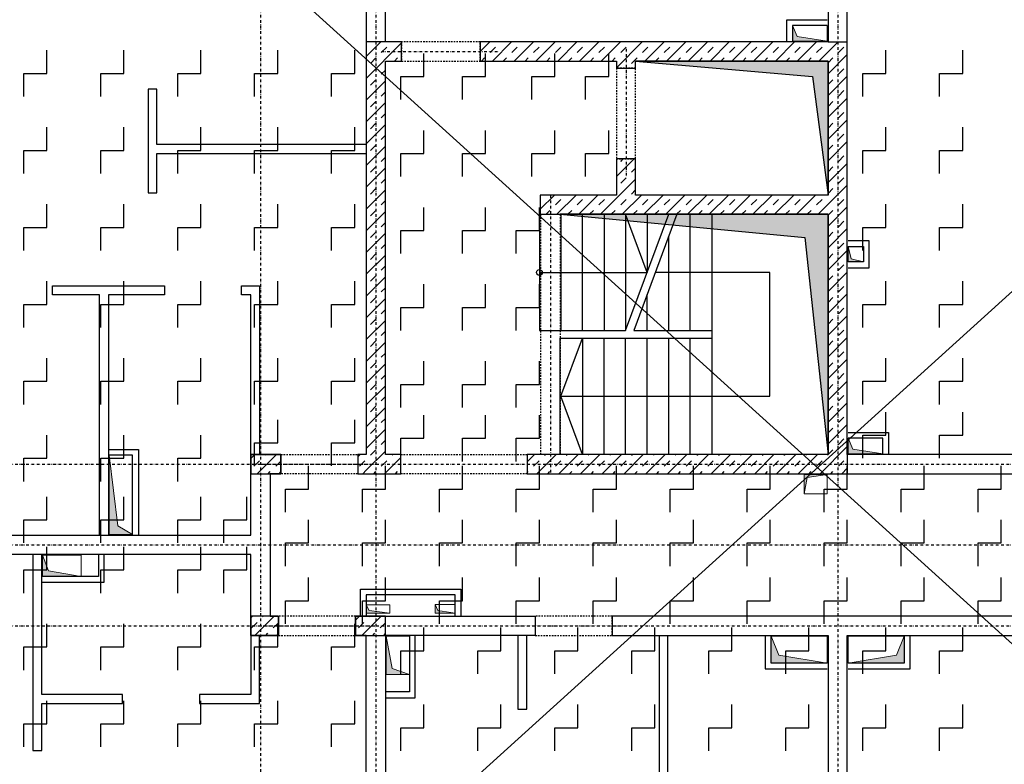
# Model space of a CAD drawing. Header units: millimetres. Extents: x -9646 to 8439, y -19398 to -14733.
# Tile 41 of 49: x 5233 to 6512, y -17084 to -16117. Entities that reach past the tile are written whole.
import ezdxf

# ---------------------------------------------------------------- set-up
doc = ezdxf.new("R2010")
doc.units = ezdxf.units.MM
doc.header["$LTSCALE"] = 10
doc.linetypes.add('MO', pattern=[0.7, 0.35, -0.17, 0.01, -0.17])
doc.linetypes.add('MP', pattern=[0.36, 0.2, -0.16])
for name, color, linetype in [('BA_szr', 1, 'Continuous'), ('BA_wym', 1, 'Continuous'), ('BD_lpm', 1, 'MP'), ('BD_osm', 1, 'MO'), ('BD_wic', 1, 'Continuous'), ('BD_wig', 3, 'Continuous'), ('BZ_P_prz', 4, 'Continuous')]:
    doc.layers.add(name, color=color, linetype=linetype)
doc.layers.add('Nowe_A-Przebicia_Nr_pióra__1', color=7, linetype='Continuous', lineweight=13)
doc.layers.add('Nowe_A-Przebicia_Nr_pióra__102', color=7, linetype='Continuous', lineweight=5, true_color=0xcccccc)
doc.styles.add('BIKWYM', font='bikromsw.shx', dxfattribs={"width": 0.6})
doc.dimstyles.new('BA_KR_100_cm', dxfattribs={"dimtxt": 25, "dimasz": 1.666667, "dimexe": 24, "dimexo": 0, "dimgap": 0, "dimtad": 0, "dimdec": 1, "dimrnd": 0.5, "dimzin": 9, "dimdsep": 46, "dimtxsty": 'BIKWYM', "dimblk": 'WYM-KR', "dimcen": 0, "dimdle": 20, "dimclrd": 256, "dimclre": 256, "dimclrt": 2, "dimadec": 0, "dimazin": 0, "dimtfac": 0.033333, "dimtdec": 1, "dimtmove": 0, "dimatfit": 3, "dimldrblk": 'WYM-KR', "dimfxl": 25, "dimfxlon": 1, "dimtvp": 0.8, "dimtolj": 1, "dimarcsym": 0})
pattern_1 = [(45, (-456.466, -19192.657), (-14.142136, 14.142136), []), (45, (-463.537, -19185.586), (-14.142136, 14.142136), [10, -10])]

# ---------------------------------------------------------------- blocks, each defined once
blk = doc.blocks.new('WYM-KR')
at = {"linetype": 'ByBlock'}
blk.add_line((11.52, 0), (-11.52, 0), dxfattribs=at)
at = {"color": 7, "linetype": 'ByBlock'}
blk.add_line((6.24, 6.24), (-6.24, -6.24), dxfattribs=at)
blk = doc.blocks.new('*D523')
at = {"layer": 'BA_wym', "lineweight": -2}
for p, q in [((4547, -15790.3), (4498, -15790.3)), ((4522, -15792), (4522, -17835.6)), ((4547, -17837.3), (4498, -17837.3))]:
    blk.add_line(p, q, dxfattribs=at)
at = {"layer": 'Defpoints', "color": 0}
for p in [(5683, -15790.3), (4522, -17837.3), (4993, -17837.3)]:
    blk.add_point(p, dxfattribs=at)
at = {"layer": 'BA_wym', "lineweight": -2, "xscale": 1.666666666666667, "yscale": 1.666666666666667, "zscale": 1.666666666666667}
for p, rotation in [((4522, -15790.3), 90), ((4522, -17837.3), 270)]:
    blk.add_blockref('WYM-KR', p, dxfattribs=dict(at, rotation=rotation))
at = {"layer": 'BA_wym', "color": 2, "insert": (4502, -16813.8), "char_height": 25, "attachment_point": 5, "rotation": 90, "style": 'BIKWYM'}
blk.add_mtext('\\A1;2047', dxfattribs=at)
blk = doc.blocks.new('*D561')
at = {"layer": 'BA_wym', "lineweight": -2}
for p, q in [((4822, -18202.8), (4822, -18266.8)), ((7769, -18202.8), (7769, -18266.8)), ((4823.6, -18242.8), (7767.3, -18242.8))]:
    blk.add_line(p, q, dxfattribs=at)
at = {"layer": 'Defpoints', "color": 0}
for p in [(4822, -16738.8), (7769, -16738.8), (7769, -18242.8)]:
    blk.add_point(p, dxfattribs=at)
at = {"layer": 'BA_wym', "lineweight": -2, "xscale": 1.666666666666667, "yscale": 1.666666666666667, "zscale": 1.666666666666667, "rotation": 180}
blk.add_blockref('WYM-KR', (4822, -18242.8), dxfattribs=at)
at = {"layer": 'BA_wym', "lineweight": -2, "xscale": 1.666666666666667, "yscale": 1.666666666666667, "zscale": 1.666666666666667}
blk.add_blockref('WYM-KR', (7769, -18242.8), dxfattribs=at)
at = {"layer": 'BA_wym', "color": 2, "insert": (6295.5, -18222.8), "char_height": 25, "attachment_point": 5, "style": 'BIKWYM'}
blk.add_mtext('\\A1;2947', dxfattribs=at)

msp = doc.modelspace()

# ---------------------------------------------------------------- hatches: boundary and pattern name
at = {"layer": 'BA_szr'}
h = msp.add_hatch(dxfattribs=at)
h.set_pattern_fill('BIK_ZELBET', color=256, scale=100, angle=45, pattern_type=2)
h.set_pattern_definition(pattern_1)
h.paths.add_polyline_path([(5682.98, -16681.31), (5682.98, -16706.31), (5727.98, -16706.31), (5727.98, -16681.31), (5707.98, -16681.31), (5707.98, -16170.31), (5728.98, -16170.31), (5728.98, -16145.31), (5707.98, -16145.31), (5682.98, -16145.31)])
h = msp.add_hatch(dxfattribs=at)
h.set_pattern_fill('BIK_ZELBET', color=256, scale=100, angle=45, pattern_type=2)
h.set_pattern_definition(pattern_1)
h.paths.add_polyline_path([(5830.98, -16170.31), (6007.98, -16170.31), (6007.98, -16179.31), (6032.98, -16179.31), (6032.98, -16170.31), (6282.98, -16170.31), (6282.98, -16344.31), (6032.98, -16344.31), (6032.98, -16297.31), (6007.98, -16297.31), (6007.94, -16344.31), (5908.98, -16344.31), (5908.98, -16369.31), (6282.98, -16369.31), (6282.98, -16681.31), (5891.98, -16681.31), (5891.98, -16706.31), (6307.98, -16706.31), (6307.98, -16681.31), (6307.98, -16145.31), (6282.98, -16145.31), (5830.98, -16145.31)])
h = msp.add_hatch(dxfattribs=at)
h.set_pattern_fill('BIK_ZELBET', color=256, scale=100, angle=45, pattern_type=2)
h.set_pattern_definition([(45, (-6080.752, -17750.161), (-14.142136, 14.142136), []), (45, (-6087.823, -17743.09), (-14.142136, 14.142136), [10, -10])])
h.paths.add_polyline_path([(5533.02, -16706.31), (5572.02, -16706.31), (5572.02, -16681.31), (5533.02, -16681.31)])
h = msp.add_hatch(dxfattribs=at)
h.set_pattern_fill('BIK_ZELBET', color=256, scale=100, angle=45, pattern_type=2)
h.set_pattern_definition([(45, (-456.466, -19192.657), (-14.142136, 14.142136), []), (45, (-463.537, -19185.586), (-14.142136, 14.142136), [10, -10])])
h.paths.add_polyline_path([(5672.02, -16706.31), (5682.98, -16706.31), (5682.98, -16681.31), (5672.02, -16681.31)])
h = msp.add_hatch(dxfattribs=at)
h.set_pattern_fill('BIK_ZELBET', color=256, scale=100, angle=45, pattern_type=2)
h.set_pattern_definition([(45, (-6083.797, -17960.161), (-14.142136, 14.142136), []), (45, (-6090.868, -17953.09), (-14.142136, 14.142136), [10, -10])])
h.paths.add_polyline_path([(5532.98, -16916.31), (5568.98, -16916.31), (5568.98, -16891.31), (5532.98, -16891.31)])
h = msp.add_hatch(dxfattribs=at)
h.set_pattern_fill('BIK_ZELBET', color=256, scale=100, angle=45, pattern_type=2)
h.set_pattern_definition([(45, (-5944.797, -17960.161), (-14.142136, 14.142136), []), (45, (-5951.868, -17953.09), (-14.142136, 14.142136), [10, -10])])
h.paths.add_polyline_path([(5668.98, -16916.31), (5707.98, -16916.31), (5707.98, -16891.31), (5668.98, -16891.31)])
at = {"layer": 'BD_wic'}
h = msp.add_hatch(color=9, dxfattribs=at)
h.dxf.hatch_style = 1
h.paths.add_polyline_path([(6032.98, -16170.31), (6262.98, -16190.31), (6282.98, -16344.31), (6282.98, -16170.31)])
h = msp.add_hatch(color=9, dxfattribs=at)
h.dxf.hatch_style = 1
h.paths.add_polyline_path([(5934.98, -16369.31), (6252.98, -16399.31), (6282.98, -16681.31), (6282.98, -16369.31)])
at = {"layer": 'Nowe_A-Przebicia_Nr_pióra__102', "linetype": 'Continuous', "lineweight": 5, "true_color": 0xcccccc}
for points in [[(6281.98, -16144.31), (6236.98, -16144.31), (6236.98, -16124.31), (6243.04, -16138.25)], [(6328.98, -16431.31), (6308.98, -16431.31), (6308.98, -16411.31), (6313.02, -16427.27)], [(6353.98, -16680.31), (6308.98, -16680.31), (6308.98, -16660.31), (6315.04, -16674.25)], [(5379.48, -16785.31), (5348.98, -16785.31), (5348.98, -16682.35), (5360.3, -16773.99)], [(6281.98, -16707.31), (6251.98, -16707.31), (6251.98, -16732.31), (6255.64, -16711.31)], [(5312.46, -16839.81), (5262.48, -16839.81), (5262.48, -16812.31), (5269.97, -16832.32)], [(5713.48, -16887.68), (5682.98, -16887.68), (5682.98, -16876.68), (5686.68, -16883.98)], [(5798.48, -16887.43), (5772.48, -16887.43), (5772.48, -16876.43), (5775.9, -16884.01)], [(5738.98, -16967.31), (5708.98, -16967.31), (5708.98, -16917.31), (5716.8, -16959.48)], [(6281.98, -16952.31), (6208.95, -16952.31), (6208.95, -16917.31), (6219.16, -16942.1)], [(6308.98, -16952.31), (6382.01, -16952.31), (6382.01, -16917.31), (6371.8, -16942.1)]]:
    msp.add_hatch(color=254, dxfattribs=at).paths.add_polyline_path(points)

# ---------------------------------------------------------------- linework, layer by layer
at = {"layer": 'BD_lpm'}
for points in [[(5728.98, -16170.31), (5830.98, -16170.31), (5830.98, -16145.31), (5728.98, -16145.31)], [(6007.98, -16297.31), (6032.98, -16297.31), (6032.98, -16179.31), (6007.98, -16179.31)], [(5672.02, -16706.31), (5572.02, -16706.31), (5572.02, -16681.31), (5672.02, -16681.31)], [(5891.98, -16706.31), (5727.98, -16706.31), (5727.98, -16681.31), (5891.98, -16681.31)], [(5568.98, -16916.31), (5668.98, -16916.31), (5668.98, -16891.31), (5568.98, -16891.31)], [(5902.48, -16916.31), (6002.48, -16916.31), (6002.48, -16891.31), (5902.48, -16891.31)]]:
    msp.add_lwpolyline(points, close=True, dxfattribs=at)
msp.add_lwpolyline([(5934.98, -16369.31), (5934.98, -16681.31), (5909.98, -16681.31), (5909.98, -16369.31), (5934.98, -16369.31)], dxfattribs=at)
at = {"layer": 'BD_osm', "color": 5}
for p, q in [((6020.48, -16154.31), (6020.48, -16322.31)), ((5702.98, -16157.81), (5855.98, -16157.81)), ((5922.48, -16344.31), (5922.48, -16706.31)), ((5547.02, -16693.81), (5697.02, -16693.81)), ((5702.98, -16693.81), (5916.98, -16693.81)), ((5543.98, -16903.81), (5693.98, -16903.81)), ((5877.48, -16903.81), (6027.48, -16903.81))]:
    msp.add_line(p, q, dxfattribs=at)
at = {"layer": 'BD_osm'}
for points in [[(5545.48, -15270.3), (5545.48, -18342.76)], [(5695.48, -15270.3), (5695.48, -18342.76)], [(6295.48, -15270.3), (6295.48, -18342.76)], [(4421.98, -16693.81), (8168.98, -16693.81)], [(4421.98, -16798.81), (8168.98, -16798.81)], [(4421.98, -16903.81), (8168.98, -16903.81)]]:
    msp.add_lwpolyline(points, dxfattribs=at)
at = {"layer": 'BD_wic', "color": 5}
for p, q in [((4099.2, -18663.74), (8439.26, -14733.12)), ((8439.26, -18663.74), (4099.2, -14733.12))]:
    msp.add_line(p, q, dxfattribs=at)
at = {"layer": 'BD_wic', "color": 8}
for points in [[(6229.48, -16145.31), (6229.48, -16116.81), (6281.98, -16116.81)], [(6281.98, -16124.31), (6236.98, -16124.31), (6236.98, -16145.31)], [(5682.98, -16278.81), (5410.98, -16278.81), (5410.98, -16206.81), (5399.48, -16206.81), (5399.48, -16341.31), (5410.98, -16341.31), (5410.98, -16290.31), (5682.98, -16290.31)], [(6308.98, -16438.81), (6336.48, -16438.81), (6336.48, -16403.81), (6308.98, -16403.81)], [(6308.98, -16411.31), (6328.98, -16411.31), (6328.98, -16431.31), (6308.98, -16431.31)], [(5336.48, -16786.31), (5336.48, -16473.81), (5275.48, -16473.81), (5275.48, -16462.31), (5420.98, -16462.31), (5420.98, -16473.81), (5347.98, -16473.81), (5347.98, -16786.31)], [(5532.98, -16681.31), (5532.98, -16473.81), (5520.98, -16473.81), (5520.98, -16462.31), (5544.48, -16462.31), (5544.48, -16681.31)], [(6308.98, -16652.81), (6361.48, -16652.81), (6361.48, -16680.31)], [(6353.98, -16680.31), (6353.98, -16660.31), (6308.98, -16660.31)], [(5348.98, -16674.85), (5386.98, -16674.85), (5386.98, -16785.31)], [(5379.48, -16785.31), (5379.48, -16682.35), (5348.98, -16682.35)], [(5249.98, -16811.31), (5249.98, -17065.82), (5261.48, -17065.82), (5261.48, -17004.81)], [(5261.48, -17004.81), (5366.46, -17004.81), (5366.46, -16993.31), (5261.48, -16993.31), (5261.48, -16811.31)], [(5262.48, -16847.31), (5342.48, -16847.31), (5342.48, -16812.31)], [(5334.98, -16812.31), (5334.98, -16839.81), (5262.48, -16839.81)], [(5675.48, -16890.31), (5675.48, -16856.31), (5806, -16856.31), (5806, -16890.31)], [(5798.5, -16890.31), (5798.5, -16863.81), (5682.98, -16863.81), (5682.98, -16890.31)], [(5532.98, -16916.31), (5532.98, -16993.31), (5466.46, -16993.31), (5466.46, -17004.81), (5544.48, -17004.81), (5544.48, -16916.31)], [(5708.98, -16997.31), (5746.48, -16997.31), (5746.48, -16917.31)], [(5738.98, -16917.31), (5738.98, -16989.81), (5708.98, -16989.81)], [(5879.98, -16916.31), (5879.98, -17012.31), (5891.48, -17012.31), (5891.48, -16916.31)], [(6063.48, -16916.31), (6063.48, -17098.31), (6012.48, -17098.31), (6012.48, -17109.81), (6074.98, -17109.81), (6074.98, -16916.31)], [(6201.45, -16917.31), (6201.45, -16959.81), (6281.98, -16959.81)], [(6281.98, -16952.31), (6208.95, -16952.31), (6208.95, -16917.31)], [(6308.98, -16959.81), (6389.51, -16959.81), (6389.51, -16917.31)], [(6382.01, -16917.31), (6382.01, -16952.31), (6308.98, -16952.31)]]:
    msp.add_lwpolyline(points, dxfattribs=at)
at = {"layer": 'BD_wic'}
for points in [[(6032.98, -16170.31), (6262.98, -16190.31), (6282.98, -16344.31), (6282.98, -16170.31), (6032.98, -16170.31)], [(5907.98, -16369.31), (5907.98, -16520.31), (6019.98, -16520.31), (6075.98, -16369.31)], [(5907.98, -16444.81), (6047.98, -16444.81), (6019.98, -16369.31), (6019.98, -16520.31)], [(5934.98, -16369.31), (6252.98, -16399.31), (6282.98, -16681.31), (6282.98, -16369.31), (5934.98, -16369.31)], [(5935.98, -16369.31), (5935.98, -16520.31)], [(5963.98, -16520.31), (5963.98, -16369.31)], [(5991.98, -16369.31), (5991.98, -16520.31)], [(6086.65, -16369.31), (6030.65, -16520.31), (6131.98, -16520.31)], [(6047.98, -16369.31), (6047.98, -16444.81)], [(6103.98, -16520.31), (6103.98, -16369.31)], [(6131.98, -16369.31), (6131.98, -16681.31)], [(6075.98, -16520.31), (6075.98, -16398.07)], [(5935.98, -16605.81), (5963.98, -16530.31), (5963.98, -16681.31), (5935.98, -16605.81), (6207.48, -16605.81), (6207.48, -16444.81), (6058.65, -16444.81)], [(6047.98, -16520.31), (6047.98, -16473.57)], [(5934.98, -16681.31), (5934.98, -16530.31), (6131.98, -16530.31)], [(5991.98, -16681.31), (5991.98, -16530.31)], [(6019.98, -16681.31), (6019.98, -16530.31)], [(6047.98, -16681.31), (6047.98, -16530.31)], [(6075.98, -16681.31), (6075.98, -16530.31)], [(6103.98, -16681.31), (6103.98, -16530.31)]]:
    msp.add_lwpolyline(points, dxfattribs=at)
msp.add_circle((5907.98, -16444.81), 3.75, dxfattribs=at)
at = {"layer": 'BD_wig'}
for points in [[(5772.48, -15866.31), (5772.48, -15841.31), (5707.98, -15841.31), (5707.98, -15790.31), (5682.98, -15790.31), (5682.98, -15841.31), (5635.48, -15841.31), (5635.48, -15866.31), (5682.98, -15866.31), (5682.98, -16681.31), (5672.02, -16681.31), (5672.02, -16706.31), (5727.98, -16706.31), (5727.98, -16681.31), (5707.98, -16681.31), (5707.98, -16170.31), (5728.98, -16170.31), (5728.98, -16145.31), (5707.98, -16145.31), (5707.98, -15866.31), (5772.48, -15866.31)], [(6282.98, -15866.31), (6282.98, -16145.31), (5830.98, -16145.31), (5830.98, -16170.31), (6007.98, -16170.31), (6007.98, -16179.31), (6032.98, -16179.31), (6032.98, -16170.31), (6282.98, -16170.31), (6282.98, -16344.31), (6032.98, -16344.31), (6032.98, -16297.31), (6007.98, -16297.31), (6007.94, -16344.31), (5908.98, -16344.31), (5908.98, -16369.31), (6282.98, -16369.31), (6282.98, -16681.31), (5891.98, -16681.31), (5891.98, -16706.31), (6544.48, -16706.31)], [(6544.48, -16681.31), (6307.98, -16681.31), (6307.98, -15866.31)], [(5707.98, -16145.31), (5682.98, -16145.31)], [(6282.98, -16145.31), (6307.98, -16145.31)], [(4992.98, -16688.81), (5017.98, -16688.81), (5017.98, -16786.31), (5532.98, -16786.31), (5532.98, -16681.31), (5572.02, -16681.31), (5572.02, -16706.31), (5557.98, -16706.31), (5557.98, -16891.31), (5568.98, -16891.31), (5568.98, -16916.31), (5532.98, -16916.31), (5532.98, -16811.31), (5017.98, -16811.31), (5017.98, -16948.81), (4992.98, -16948.81), (4992.98, -16688.81)], [(6307.98, -16681.31), (6307.98, -16706.31)], [(5615.48, -17666.31), (5615.48, -17641.31), (5682.98, -17641.31), (5682.98, -16916.31), (5668.98, -16916.31), (5668.98, -16891.31), (5902.48, -16891.31), (5902.48, -16916.31), (5707.98, -16916.31), (5707.98, -17641.31), (5745.48, -17641.31), (5745.48, -17666.31), (5615.48, -17666.31)], [(6282.98, -17641.31), (6235.48, -17641.31), (6235.48, -17666.31), (6355.48, -17666.31), (6355.48, -17641.31), (6307.98, -17641.31), (6307.98, -16916.31), (6588.48, -16916.31), (6588.48, -16891.31), (6002.48, -16891.31), (6002.48, -16916.31), (6282.98, -16916.31), (6282.98, -17641.31)]]:
    msp.add_lwpolyline(points, dxfattribs=at)
for points in [[(5533.02, -16706.31), (5572.02, -16706.31), (5572.02, -16681.31), (5533.02, -16681.31)], [(5532.98, -16916.31), (5568.98, -16916.31), (5568.98, -16891.31), (5532.98, -16891.31)], [(5668.98, -16916.31), (5707.98, -16916.31), (5707.98, -16891.31), (5668.98, -16891.31)]]:
    msp.add_lwpolyline(points, close=True, dxfattribs=at)
at = {"layer": 'BZ_P_prz'}
for points in [[(5237.98, -16216.31), (5237.98, -16186.31), (5267.98, -16186.31), (5267.98, -16156.31)], [(5337.98, -16216.31), (5337.98, -16186.31), (5367.98, -16186.31), (5367.98, -16156.31)], [(5437.98, -16216.31), (5437.98, -16186.31), (5467.98, -16186.31), (5467.98, -16156.31)], [(5537.98, -16216.31), (5537.98, -16186.31), (5567.98, -16186.31), (5567.98, -16156.31)], [(5637.98, -16216.31), (5637.98, -16186.31), (5667.98, -16186.31), (5667.98, -16156.31)], [(6327.98, -16216.31), (6327.98, -16186.31), (6357.98, -16186.31), (6357.98, -16156.31)], [(6427.98, -16216.31), (6427.98, -16186.31), (6457.98, -16186.31), (6457.98, -16156.31)], [(5727.97, -16220.31), (5727.97, -16190.31), (5757.97, -16190.31), (5757.97, -16160.31)], [(5807.97, -16220.31), (5807.97, -16190.31), (5837.97, -16190.31), (5837.97, -16160.31)], [(5897.97, -16220.31), (5897.97, -16190.31), (5927.97, -16190.31), (5927.97, -16160.31)], [(5967.97, -16220.31), (5967.97, -16190.31), (5997.97, -16190.31), (5997.97, -16160.31)], [(5237.98, -16316.31), (5237.98, -16286.31), (5267.98, -16286.31), (5267.98, -16256.31)], [(5337.98, -16316.31), (5337.98, -16286.31), (5367.98, -16286.31), (5367.98, -16256.31)], [(5437.98, -16316.31), (5437.98, -16286.31), (5467.98, -16286.31), (5467.98, -16256.31)], [(5537.98, -16316.31), (5537.98, -16286.31), (5567.98, -16286.31), (5567.98, -16256.31)], [(5637.98, -16316.31), (5637.98, -16286.31), (5667.98, -16286.31), (5667.98, -16256.31)], [(6327.98, -16316.31), (6327.98, -16286.31), (6357.98, -16286.31), (6357.98, -16256.31)], [(6427.98, -16316.31), (6427.98, -16286.31), (6457.98, -16286.31), (6457.98, -16256.31)], [(5727.97, -16320.31), (5727.97, -16290.31), (5757.97, -16290.31), (5757.97, -16260.31)], [(5807.97, -16320.31), (5807.97, -16290.31), (5837.97, -16290.31), (5837.97, -16260.31)], [(5897.97, -16320.31), (5897.97, -16290.31), (5927.97, -16290.31), (5927.97, -16260.31)], [(5967.97, -16320.31), (5967.97, -16290.31), (5997.97, -16290.31), (5997.97, -16260.31)], [(5237.98, -16416.31), (5237.98, -16386.31), (5267.98, -16386.31), (5267.98, -16356.31)], [(5337.98, -16416.31), (5337.98, -16386.31), (5367.98, -16386.31), (5367.98, -16356.31)], [(5437.98, -16416.31), (5437.98, -16386.31), (5467.98, -16386.31), (5467.98, -16356.31)], [(5537.98, -16416.31), (5537.98, -16386.31), (5567.98, -16386.31), (5567.98, -16356.31)], [(5637.98, -16416.31), (5637.98, -16386.31), (5667.98, -16386.31), (5667.98, -16356.31)], [(5727.97, -16420.31), (5727.97, -16390.31), (5757.97, -16390.31), (5757.97, -16360.31)], [(5807.97, -16420.31), (5807.97, -16390.31), (5837.97, -16390.31), (5837.97, -16360.31)], [(5877.97, -16420.31), (5877.97, -16390.31), (5907.97, -16390.31), (5907.97, -16360.31)], [(6327.98, -16416.31), (6327.98, -16386.31), (6357.98, -16386.31), (6357.98, -16356.31)], [(6427.98, -16416.31), (6427.98, -16386.31), (6457.98, -16386.31), (6457.98, -16356.31)], [(5237.98, -16516.31), (5237.98, -16486.31), (5267.98, -16486.31), (5267.98, -16456.31)], [(5337.98, -16516.31), (5337.98, -16486.31), (5367.98, -16486.31), (5367.98, -16456.31)], [(5437.98, -16516.31), (5437.98, -16486.31), (5467.98, -16486.31), (5467.98, -16456.31)], [(5537.98, -16516.31), (5537.98, -16486.31), (5567.98, -16486.31), (5567.98, -16456.31)], [(5637.98, -16516.31), (5637.98, -16486.31), (5667.98, -16486.31), (5667.98, -16456.31)], [(5727.97, -16520.31), (5727.97, -16490.31), (5757.97, -16490.31), (5757.97, -16460.31)], [(5807.97, -16520.31), (5807.97, -16490.31), (5837.97, -16490.31), (5837.97, -16460.31)], [(5877.97, -16520.31), (5877.97, -16490.31), (5907.97, -16490.31), (5907.97, -16460.31)], [(6327.98, -16516.31), (6327.98, -16486.31), (6357.98, -16486.31), (6357.98, -16456.31)], [(6427.98, -16516.31), (6427.98, -16486.31), (6457.98, -16486.31), (6457.98, -16456.31)], [(5237.98, -16616.31), (5237.98, -16586.31), (5267.98, -16586.31), (5267.98, -16556.31)], [(5337.98, -16616.31), (5337.98, -16586.31), (5367.98, -16586.31), (5367.98, -16556.31)], [(5437.98, -16616.31), (5437.98, -16586.31), (5467.98, -16586.31), (5467.98, -16556.31)], [(5537.98, -16616.31), (5537.98, -16586.31), (5567.98, -16586.31), (5567.98, -16556.31)], [(5637.98, -16616.31), (5637.98, -16586.31), (5667.98, -16586.31), (5667.98, -16556.31)], [(5727.97, -16620.31), (5727.97, -16590.31), (5757.97, -16590.31), (5757.97, -16560.31)], [(5807.97, -16620.31), (5807.97, -16590.31), (5837.97, -16590.31), (5837.97, -16560.31)], [(5877.97, -16620.31), (5877.97, -16590.31), (5907.97, -16590.31), (5907.97, -16560.31)], [(6327.98, -16616.31), (6327.98, -16586.31), (6357.98, -16586.31), (6357.98, -16556.31)], [(6427.98, -16616.31), (6427.98, -16586.31), (6457.98, -16586.31), (6457.98, -16556.31)], [(6327.98, -16686.31), (6327.98, -16656.31), (6357.98, -16656.31), (6357.98, -16626.31)], [(6427.98, -16686.31), (6427.98, -16656.31), (6457.98, -16656.31), (6457.98, -16626.31)], [(5537.98, -16696.31), (5537.98, -16666.31), (5567.98, -16666.31), (5567.98, -16636.31)], [(5637.98, -16696.31), (5637.98, -16666.31), (5667.98, -16666.31), (5667.98, -16636.31)], [(5727.97, -16690.31), (5727.97, -16660.31), (5757.97, -16660.31), (5757.97, -16630.31)], [(5807.97, -16690.31), (5807.97, -16660.31), (5837.97, -16660.31), (5837.97, -16630.31)], [(5877.97, -16690.31), (5877.97, -16660.31), (5907.97, -16660.31), (5907.97, -16630.31)], [(5237.98, -16716.31), (5237.98, -16686.31), (5267.98, -16686.31), (5267.98, -16656.31)], [(5337.98, -16716.31), (5337.98, -16686.31), (5367.98, -16686.31), (5367.98, -16656.31)], [(5437.98, -16716.31), (5437.98, -16686.31), (5467.98, -16686.31), (5467.98, -16656.31)], [(5577.98, -16756.31), (5577.98, -16726.31), (5607.98, -16726.31), (5607.98, -16696.31)], [(5677.98, -16756.31), (5677.98, -16726.31), (5707.98, -16726.31), (5707.98, -16696.31)], [(5777.98, -16756.31), (5777.98, -16726.31), (5807.98, -16726.31), (5807.98, -16696.31)], [(5877.98, -16756.31), (5877.98, -16726.31), (5907.98, -16726.31), (5907.98, -16696.31)], [(5977.98, -16756.31), (5977.98, -16726.31), (6007.98, -16726.31), (6007.98, -16696.31)], [(6077.98, -16756.31), (6077.98, -16726.31), (6107.98, -16726.31), (6107.98, -16696.31)], [(6177.98, -16756.31), (6177.98, -16726.31), (6207.98, -16726.31), (6207.98, -16696.31)], [(6277.98, -16756.31), (6277.98, -16726.31), (6307.98, -16726.31), (6307.98, -16696.31)], [(6377.98, -16756.31), (6377.98, -16726.31), (6407.98, -16726.31), (6407.98, -16696.31)], [(6477.98, -16756.31), (6477.98, -16726.31), (6507.98, -16726.31), (6507.98, -16696.31)], [(5237.98, -16796.31), (5237.98, -16766.31), (5267.98, -16766.31), (5267.98, -16736.31)], [(5337.98, -16796.31), (5337.98, -16766.31), (5367.98, -16766.31), (5367.98, -16736.31)], [(5437.98, -16796.31), (5437.98, -16766.31), (5467.98, -16766.31), (5467.98, -16736.31)], [(5497.98, -16796.31), (5497.98, -16766.31), (5527.98, -16766.31), (5527.98, -16736.31)], [(5577.98, -16826.31), (5577.98, -16796.31), (5607.98, -16796.31), (5607.98, -16766.31)], [(5677.98, -16826.31), (5677.98, -16796.31), (5707.98, -16796.31), (5707.98, -16766.31)], [(5777.98, -16826.31), (5777.98, -16796.31), (5807.98, -16796.31), (5807.98, -16766.31)], [(5877.98, -16826.31), (5877.98, -16796.31), (5907.98, -16796.31), (5907.98, -16766.31)], [(5977.98, -16826.31), (5977.98, -16796.31), (6007.98, -16796.31), (6007.98, -16766.31)], [(6077.98, -16826.31), (6077.98, -16796.31), (6107.98, -16796.31), (6107.98, -16766.31)], [(6177.98, -16826.31), (6177.98, -16796.31), (6207.98, -16796.31), (6207.98, -16766.31)], [(6277.98, -16826.31), (6277.98, -16796.31), (6307.98, -16796.31), (6307.98, -16766.31)], [(6377.98, -16826.31), (6377.98, -16796.31), (6407.98, -16796.31), (6407.98, -16766.31)], [(6477.98, -16826.31), (6477.98, -16796.31), (6507.98, -16796.31), (6507.98, -16766.31)], [(5237.98, -16861.31), (5237.98, -16831.31), (5267.98, -16831.31), (5267.98, -16801.31)], [(5337.98, -16861.31), (5337.98, -16831.31), (5367.98, -16831.31), (5367.98, -16801.31)], [(5437.98, -16861.31), (5437.98, -16831.31), (5467.98, -16831.31), (5467.98, -16801.31)], [(5497.98, -16861.31), (5497.98, -16831.31), (5527.98, -16831.31), (5527.98, -16801.31)], [(5577.98, -16901.31), (5577.98, -16871.31), (5607.98, -16871.31), (5607.98, -16841.31)], [(5677.98, -16901.31), (5677.98, -16871.31), (5707.98, -16871.31), (5707.98, -16841.31)], [(5777.98, -16901.31), (5777.98, -16871.31), (5807.98, -16871.31), (5807.98, -16841.31)], [(5877.98, -16901.31), (5877.98, -16871.31), (5907.98, -16871.31), (5907.98, -16841.31)], [(5977.98, -16901.31), (5977.98, -16871.31), (6007.98, -16871.31), (6007.98, -16841.31)], [(6077.98, -16901.31), (6077.98, -16871.31), (6107.98, -16871.31), (6107.98, -16841.31)], [(6177.98, -16901.31), (6177.98, -16871.31), (6207.98, -16871.31), (6207.98, -16841.31)], [(6277.98, -16901.31), (6277.98, -16871.31), (6307.98, -16871.31), (6307.98, -16841.31)], [(6377.98, -16901.31), (6377.98, -16871.31), (6407.98, -16871.31), (6407.98, -16841.31)], [(6477.98, -16901.31), (6477.98, -16871.31), (6507.98, -16871.31), (6507.98, -16841.31)], [(5237.98, -16961.31), (5237.98, -16931.31), (5267.98, -16931.31), (5267.98, -16901.31)], [(5337.98, -16961.31), (5337.98, -16931.31), (5367.98, -16931.31), (5367.98, -16901.31)], [(5437.98, -16961.31), (5437.98, -16931.31), (5467.98, -16931.31), (5467.98, -16901.31)], [(5537.98, -16961.31), (5537.98, -16931.31), (5567.98, -16931.31), (5567.98, -16901.31)], [(5637.98, -16961.31), (5637.98, -16931.31), (5667.98, -16931.31), (5667.98, -16901.31)], [(5727.98, -16966.31), (5727.98, -16936.31), (5757.98, -16936.31), (5757.98, -16906.31)], [(5827.98, -16966.31), (5827.98, -16936.31), (5857.98, -16936.31), (5857.98, -16906.31)], [(5927.98, -16966.31), (5927.98, -16936.31), (5957.98, -16936.31), (5957.98, -16906.31)], [(6027.98, -16966.31), (6027.98, -16936.31), (6057.98, -16936.31), (6057.98, -16906.31)], [(6127.98, -16966.31), (6127.98, -16936.31), (6157.98, -16936.31), (6157.98, -16906.31)], [(6227.98, -16966.31), (6227.98, -16936.31), (6257.98, -16936.31), (6257.98, -16906.31)], [(6327.98, -16966.31), (6327.98, -16936.31), (6357.98, -16936.31), (6357.98, -16906.31)], [(6427.98, -16966.31), (6427.98, -16936.31), (6457.98, -16936.31), (6457.98, -16906.31)], [(5237.98, -17061.31), (5237.98, -17031.31), (5267.98, -17031.31), (5267.98, -17001.31)], [(5337.98, -17061.31), (5337.98, -17031.31), (5367.98, -17031.31), (5367.98, -17001.31)], [(5437.98, -17061.31), (5437.98, -17031.31), (5467.98, -17031.31), (5467.98, -17001.31)], [(5537.98, -17061.31), (5537.98, -17031.31), (5567.98, -17031.31), (5567.98, -17001.31)], [(5637.98, -17061.31), (5637.98, -17031.31), (5667.98, -17031.31), (5667.98, -17001.31)], [(5727.98, -17066.31), (5727.98, -17036.31), (5757.98, -17036.31), (5757.98, -17006.31)], [(5827.98, -17066.31), (5827.98, -17036.31), (5857.98, -17036.31), (5857.98, -17006.31)], [(5927.98, -17066.31), (5927.98, -17036.31), (5957.98, -17036.31), (5957.98, -17006.31)], [(6027.98, -17066.31), (6027.98, -17036.31), (6057.98, -17036.31), (6057.98, -17006.31)], [(6127.98, -17066.31), (6127.98, -17036.31), (6157.98, -17036.31), (6157.98, -17006.31)], [(6227.98, -17066.31), (6227.98, -17036.31), (6257.98, -17036.31), (6257.98, -17006.31)], [(6327.98, -17066.31), (6327.98, -17036.31), (6357.98, -17036.31), (6357.98, -17006.31)], [(6427.98, -17066.31), (6427.98, -17036.31), (6457.98, -17036.31), (6457.98, -17006.31)]]:
    msp.add_lwpolyline(points, dxfattribs=at)
at = {"layer": 'Nowe_A-Przebicia_Nr_pióra__1', "color": 7, "linetype": 'Continuous', "lineweight": 13}
for p, q in [((6243.04, -16138.25), (6236.98, -16124.31)), ((6236.98, -16124.31), (6281.98, -16124.31)), ((6236.98, -16144.31), (6236.98, -16124.31)), ((6281.98, -16124.31), (6281.98, -16144.31)), ((6281.98, -16144.31), (6243.04, -16138.25)), ((6281.98, -16144.31), (6236.98, -16144.31)), ((6313.02, -16427.27), (6308.98, -16411.31)), ((6308.98, -16411.31), (6328.98, -16411.31)), ((6308.98, -16431.31), (6308.98, -16411.31)), ((6328.98, -16411.31), (6328.98, -16431.31)), ((6328.98, -16431.31), (6308.98, -16431.31)), ((6328.98, -16431.31), (6313.02, -16427.27)), ((6315.04, -16674.25), (6308.98, -16660.31)), ((6308.98, -16660.31), (6353.98, -16660.31)), ((6308.98, -16680.31), (6308.98, -16660.31)), ((6353.98, -16660.31), (6353.98, -16680.31)), ((6353.98, -16680.31), (6308.98, -16680.31)), ((6353.98, -16680.31), (6315.04, -16674.25)), ((5360.3, -16773.99), (5348.98, -16682.35)), ((5348.98, -16785.31), (5348.98, -16682.35)), ((5379.48, -16682.35), (5348.98, -16682.35)), ((5379.48, -16785.31), (5379.48, -16682.35)), ((5379.48, -16785.31), (5360.3, -16773.99)), ((5379.48, -16785.31), (5348.98, -16785.31)), ((5269.97, -16832.32), (5262.48, -16812.31)), ((5262.48, -16812.31), (5312.46, -16812.31)), ((5262.48, -16839.81), (5262.48, -16812.31)), ((5312.46, -16812.31), (5312.46, -16839.81)), ((5312.46, -16839.81), (5269.97, -16832.32)), ((5312.46, -16839.81), (5262.48, -16839.81)), ((5686.68, -16883.98), (5682.98, -16876.68)), ((5682.98, -16876.68), (5713.48, -16876.68)), ((5682.98, -16887.68), (5682.98, -16876.68)), ((5713.48, -16887.68), (5686.68, -16883.98)), ((5713.48, -16876.68), (5713.48, -16887.68)), ((5775.9, -16884.01), (5772.48, -16876.43)), ((5772.48, -16876.43), (5798.48, -16876.43)), ((5772.48, -16887.43), (5772.48, -16876.43)), ((5798.48, -16887.43), (5775.9, -16884.01)), ((5798.48, -16876.43), (5798.48, -16887.43)), ((5713.48, -16887.68), (5682.98, -16887.68)), ((5798.48, -16887.43), (5772.48, -16887.43)), ((5716.8, -16959.48), (5708.98, -16917.31)), ((5708.98, -16917.31), (5738.98, -16917.31)), ((5708.98, -16967.31), (5708.98, -16917.31)), ((5738.98, -16917.31), (5738.98, -16967.31)), ((6219.16, -16942.1), (6208.95, -16917.31)), ((6208.95, -16917.31), (6281.98, -16917.31)), ((6208.95, -16952.31), (6208.95, -16917.31)), ((6281.98, -16917.31), (6281.98, -16952.31)), ((6382.01, -16917.31), (6308.98, -16917.31)), ((6308.98, -16917.31), (6308.98, -16952.31)), ((6371.8, -16942.1), (6382.01, -16917.31)), ((6382.01, -16952.31), (6382.01, -16917.31)), ((6281.98, -16952.31), (6219.16, -16942.1)), ((6308.98, -16952.31), (6371.8, -16942.1)), ((5738.98, -16967.31), (5716.8, -16959.48)), ((6281.98, -16952.31), (6208.95, -16952.31)), ((6308.98, -16952.31), (6382.01, -16952.31)), ((5738.98, -16967.31), (5708.98, -16967.31))]:
    msp.add_line(p, q, dxfattribs=at)
msp.add_lwpolyline([(6281.98, -16707.31), (6255.64, -16711.31), (6251.98, -16732.31)], dxfattribs=at)
msp.add_lwpolyline([(6251.98, -16732.31), (6281.98, -16732.31), (6281.98, -16707.31), (6251.98, -16707.31)], close=True, dxfattribs=at)

# ---------------------------------------------------------------- dimensions: what is measured, and where the dimension line sits
at = {"layer": 'BA_wym'}
dim = msp.add_linear_dim(base=(4521.98, -17837.31), p1=(5682.98, -15790.31), p2=(4992.98, -17837.31), angle=90, dimstyle='BA_KR_100_cm', override={"dimatfit": 1}, dxfattribs=at)
dim.commit()
dim.dimension.update_dxf_attribs({"geometry": '*D523', "text_midpoint": (4501.98, -16813.81)})
dim = msp.add_linear_dim(base=(7768.98, -18242.76), p1=(4821.98, -16738.81), p2=(7768.98, -16738.81), dimstyle='BA_KR_100_cm', override={"dimatfit": 1, "dimfxl": 40}, dxfattribs=at)
dim.commit()
dim.dimension.update_dxf_attribs({"geometry": '*D561', "text_midpoint": (6295.48, -18222.76)})

doc.saveas('drawing.dxf')
